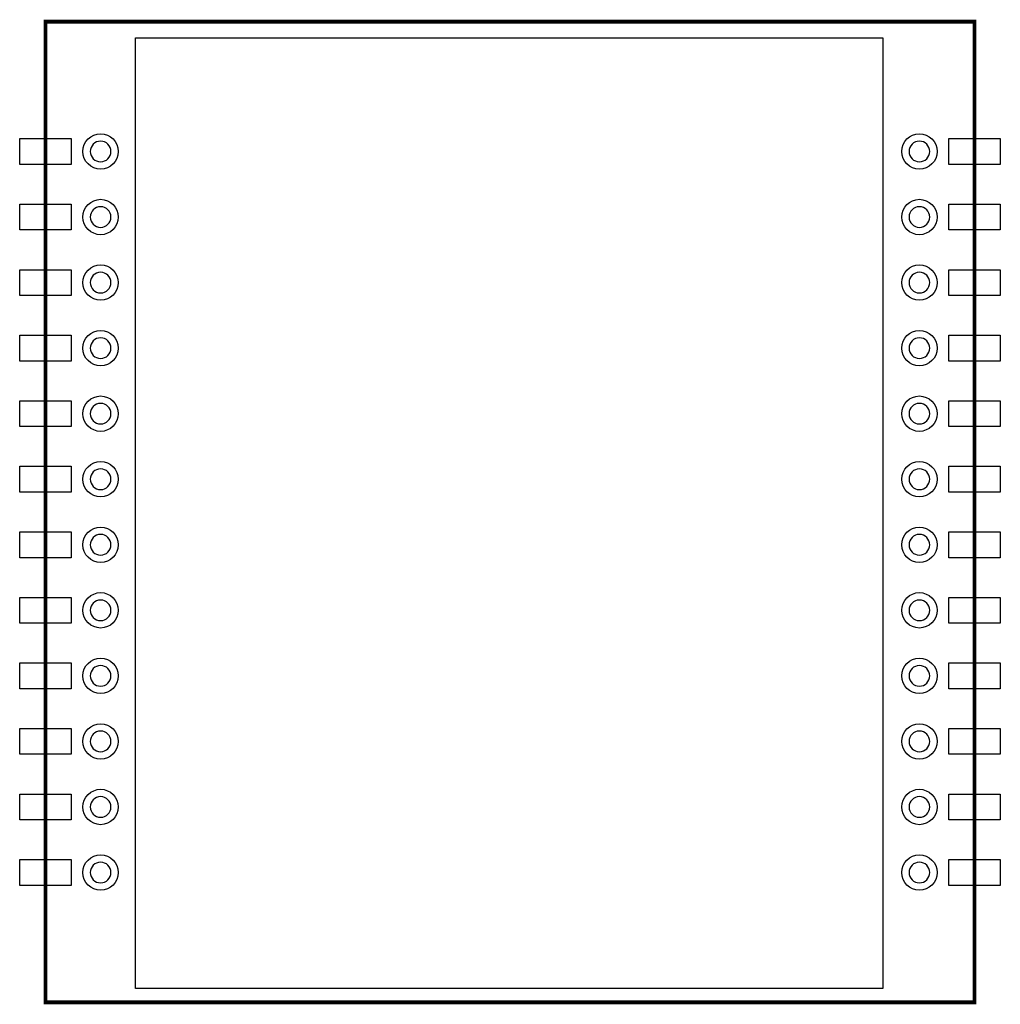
# Model space of a CAD drawing. Extents: x -19 to 19, y -19.1 to 19.1.
import ezdxf

# ---------------------------------------------------------------- set-up
doc = ezdxf.new("R2010")
doc.units = 0
for name, color, linetype in [('BG_DRILL_HOLE', 7, 'CONTINUOUS'), ('BG_OUTLINE', 7, 'CONTINUOUS'), ('PG_ASSEMBLY_TOP', 111, 'CONTINUOUS'), ('PG_PLACE_BOUND_TOP', 140, 'CONTINUOUS'), ('PIN_BOTTOM', 150, 'CONTINUOUS'), ('PIN_TOP', 12, 'CONTINUOUS')]:
    doc.layers.add(name, color=color, linetype=linetype)

msp = doc.modelspace()

# ---------------------------------------------------------------- linework, layer by layer
at = {"layer": 'BG_DRILL_HOLE'}
for points in [[(-15.465044, 13.97, 1), (-16.265144, 13.97, 1)], [(16.265144, 13.97, 1), (15.465044, 13.97, 1)], [(-15.465044, 11.43, 1), (-16.265144, 11.43, 1)], [(16.265144, 11.43, 1), (15.465044, 11.43, 1)], [(-15.465044, 8.89, 1), (-16.265144, 8.89, 1)], [(16.265144, 8.89, 1), (15.465044, 8.89, 1)], [(-15.465044, 6.35, 1), (-16.265144, 6.35, 1)], [(16.265144, 6.35, 1), (15.465044, 6.35, 1)], [(-15.465044, 3.81, 1), (-16.265144, 3.81, 1)], [(16.265144, 3.81, 1), (15.465044, 3.81, 1)], [(-15.465044, 1.27, 1), (-16.265144, 1.27, 1)], [(16.265144, 1.27, 1), (15.465044, 1.27, 1)], [(-15.465044, -1.27, 1), (-16.265144, -1.27, 1)], [(16.265144, -1.27, 1), (15.465044, -1.27, 1)], [(-15.465044, -3.81, 1), (-16.265144, -3.81, 1)], [(16.265144, -3.81, 1), (15.465044, -3.81, 1)], [(-15.465044, -6.35, 1), (-16.265144, -6.35, 1)], [(16.265144, -6.35, 1), (15.465044, -6.35, 1)], [(-15.465044, -8.89, 1), (-16.265144, -8.89, 1)], [(16.265144, -8.89, 1), (15.465044, -8.89, 1)], [(-15.465044, -11.43, 1), (-16.265144, -11.43, 1)], [(16.265144, -11.43, 1), (15.465044, -11.43, 1)], [(-15.465044, -13.97, 1), (-16.265144, -13.97, 1)], [(16.265144, -13.97, 1), (15.465044, -13.97, 1)]]:
    msp.add_lwpolyline(points, format="xyb", close=True, dxfattribs=at)
at = {"layer": 'BG_OUTLINE'}
msp.add_lwpolyline([(-14.507972, -18.457926), (-14.507972, 18.372074), (14.448028, 18.372074), (14.448028, -18.457926)], close=True, dxfattribs=at)
at = {"layer": 'PG_ASSEMBLY_TOP', "const_width": 0.1524}
msp.add_lwpolyline([(-17.999964, 18.999962), (17.999964, 18.999962), (17.999964, -18.999962), (-17.999964, -18.999962), (-17.999964, 18.999962)], dxfattribs=at)
at = {"layer": 'PG_PLACE_BOUND_TOP'}
msp.add_lwpolyline([(-17.999964, 18.999962), (-17.999964, -18.999962), (17.999964, -18.999962), (17.999964, 18.999962)], close=True, dxfattribs=at)
at = {"layer": 'PIN_BOTTOM'}
for centre in [(-15.865094, 13.97), (15.865094, 13.97), (-15.865094, 11.43), (15.865094, 11.43), (-15.865094, 8.89), (15.865094, 8.89), (-15.865094, 6.35), (15.865094, 6.35), (-15.865094, 3.81), (15.865094, 3.81), (-15.865094, 1.27), (15.865094, 1.27), (-15.865094, -1.27), (15.865094, -1.27), (-15.865094, -3.81), (15.865094, -3.81), (-15.865094, -6.35), (15.865094, -6.35), (-15.865094, -8.89), (15.865094, -8.89), (-15.865094, -11.43), (15.865094, -11.43), (-15.865094, -13.97), (15.865094, -13.97)]:
    msp.add_circle(centre, 0.6858, dxfattribs=at)
at = {"layer": 'PIN_TOP'}
for points in [[(-16.999966, 13.470001), (-18.999962, 13.470001), (-18.999962, 14.469999), (-16.999966, 14.469999)], [(18.999962, 13.470001), (16.999966, 13.470001), (16.999966, 14.469999), (18.999962, 14.469999)], [(-16.999966, 10.930001), (-18.999962, 10.930001), (-18.999962, 11.929999), (-16.999966, 11.929999)], [(18.999962, 10.930001), (16.999966, 10.930001), (16.999966, 11.929999), (18.999962, 11.929999)], [(-16.999966, 8.390001), (-18.999962, 8.390001), (-18.999962, 9.389999), (-16.999966, 9.389999)], [(18.999962, 8.390001), (16.999966, 8.390001), (16.999966, 9.389999), (18.999962, 9.389999)], [(-16.999966, 5.850001), (-18.999962, 5.850001), (-18.999962, 6.849999), (-16.999966, 6.849999)], [(18.999962, 5.850001), (16.999966, 5.850001), (16.999966, 6.849999), (18.999962, 6.849999)], [(-16.999966, 3.310001), (-18.999962, 3.310001), (-18.999962, 4.309999), (-16.999966, 4.309999)], [(18.999962, 3.310001), (16.999966, 3.310001), (16.999966, 4.309999), (18.999962, 4.309999)], [(-16.999966, 0.770001), (-18.999962, 0.770001), (-18.999962, 1.769999), (-16.999966, 1.769999)], [(18.999962, 0.770001), (16.999966, 0.770001), (16.999966, 1.769999), (18.999962, 1.769999)], [(-16.999966, -1.769999), (-18.999962, -1.769999), (-18.999962, -0.770001), (-16.999966, -0.770001)], [(18.999962, -1.769999), (16.999966, -1.769999), (16.999966, -0.770001), (18.999962, -0.770001)], [(-16.999966, -4.309999), (-18.999962, -4.309999), (-18.999962, -3.310001), (-16.999966, -3.310001)], [(18.999962, -4.309999), (16.999966, -4.309999), (16.999966, -3.310001), (18.999962, -3.310001)], [(-16.999966, -6.849999), (-18.999962, -6.849999), (-18.999962, -5.850001), (-16.999966, -5.850001)], [(18.999962, -6.849999), (16.999966, -6.849999), (16.999966, -5.850001), (18.999962, -5.850001)], [(-16.999966, -9.389999), (-18.999962, -9.389999), (-18.999962, -8.390001), (-16.999966, -8.390001)], [(18.999962, -9.389999), (16.999966, -9.389999), (16.999966, -8.390001), (18.999962, -8.390001)], [(-16.999966, -11.929999), (-18.999962, -11.929999), (-18.999962, -10.930001), (-16.999966, -10.930001)], [(18.999962, -11.929999), (16.999966, -11.929999), (16.999966, -10.930001), (18.999962, -10.930001)], [(-16.999966, -14.469999), (-18.999962, -14.469999), (-18.999962, -13.470001), (-16.999966, -13.470001)], [(18.999962, -14.469999), (16.999966, -14.469999), (16.999966, -13.470001), (18.999962, -13.470001)]]:
    msp.add_lwpolyline(points, close=True, dxfattribs=at)
for centre in [(-15.865094, 13.97), (15.865094, 13.97), (-15.865094, 11.43), (15.865094, 11.43), (-15.865094, 8.89), (15.865094, 8.89), (-15.865094, 6.35), (15.865094, 6.35), (-15.865094, 3.81), (15.865094, 3.81), (-15.865094, 1.27), (15.865094, 1.27), (-15.865094, -1.27), (15.865094, -1.27), (-15.865094, -3.81), (15.865094, -3.81), (-15.865094, -6.35), (15.865094, -6.35), (-15.865094, -8.89), (15.865094, -8.89), (-15.865094, -11.43), (15.865094, -11.43), (-15.865094, -13.97), (15.865094, -13.97)]:
    msp.add_circle(centre, 0.6858, dxfattribs=at)

doc.saveas('drawing.dxf')
